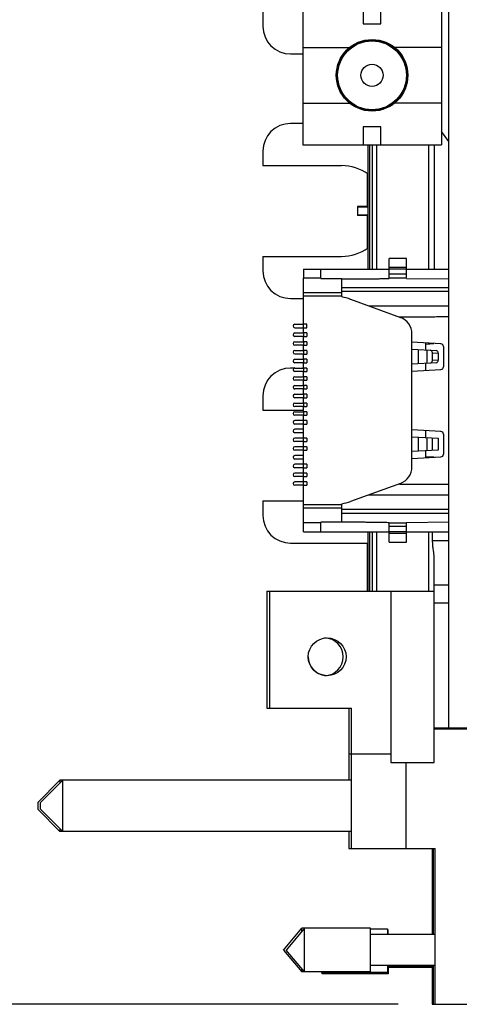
# Model space of a CAD drawing. Header units: inches. Extents: x 0 to 22, y 0 to 17.
# Tile 28 of 59: x 11.1 to 11.9, y 10.5 to 12.2. Entities that reach past the tile are written whole.
import ezdxf

# ---------------------------------------------------------------- set-up
doc = ezdxf.new("R2010")
doc.units = ezdxf.units.IN
doc.header["$LTSCALE"] = 1.21
doc.header["$MEASUREMENT"] = 0
doc.layers.get('0').update_dxf_attribs({"linetype": 'CONTINUOUS'})
doc.layers.add('DIMENSIONS', color=7, linetype='CONTINUOUS')
doc.styles.get("Standard").update_dxf_attribs({"font": 'txt', "width": 0.8})
doc.dimstyles.new('DIMSTYLE_3', dxfattribs={"dimtxt": 0.125, "dimasz": 0.18, "dimexe": 0.125, "dimexo": 0.0625, "dimgap": 0.0625, "dimtad": 0, "dimtih": 1, "dimtoh": 1, "dimlfac": 1.333333, "dimzin": 4, "dimdsep": 46, "dimtxsty": 'STANDARD', "dimblk": '_FILLED', "dimblk1": '_FILLED', "dimblk2": '_FILLED', "dimcen": 0.09, "dimadec": 0, "dimazin": 0, "dimtp": 0.001, "dimtm": 0.001, "dimtfac": 1, "dimtofl": 0, "dimtmove": 0, "dimatfit": 3, "dimldrblk": '_FILLED', "dimfxl": 1, "dimtolj": 1, "dimtzin": 4, "dimarcsym": 0})

# ---------------------------------------------------------------- blocks, each defined once
blk = doc.blocks.new('_FILLED')
at = {"color": 0, "linetype": 'BYBLOCK'}
blk.add_solid([(0, 0), (-1, 0.1736), (-1, -0.1736)], dxfattribs=at)
blk = doc.blocks.new('*D44')
at = {"layer": 'DIMENSIONS', "color": 2, "linetype": 'CONTINUOUS'}
for p, q in [((11.7739, 14.2971), (10.4786, 14.2971)), ((10.6036, 14.2971), (10.6036, 12.5228)), ((10.6036, 10.4985), (10.6036, 12.2728)), ((11.7717, 10.4985), (10.4786, 10.4985))]:
    blk.add_line(p, q, dxfattribs=at)
at = {"layer": 'DIMENSIONS', "color": 2, "linetype": 'CONTINUOUS', "xscale": 0.18, "yscale": 0.18, "zscale": 0.18}
for p, rotation in [((10.6036, 14.2971), 90), ((10.6036, 10.4985), 270)]:
    blk.add_blockref('_FILLED', p, dxfattribs=dict(at, rotation=rotation))
at = {"layer": 'DIMENSIONS', "color": 2, "linetype": 'CONTINUOUS', "insert": (10.6036, 12.4603), "char_height": 0.125, "width": 1.225, "attachment_point": 2, "line_spacing_factor": 0.9}
blk.add_mtext('5.06{\\Ftxt.shx;\\W1.000000;\\H0.125000; }[128.6]', dxfattribs=at)

msp = doc.modelspace()

# ---------------------------------------------------------------- linework, layer by layer
at = {"color": 7, "linetype": 'CONTINUOUS'}
for p, q in [((11.8574, 10.9649), (11.8574, 13.7999)), ((11.5433, 12.1723), (11.5433, 12.148)), ((11.6107, 12.1821), (11.6107, 11.9481)), ((11.7127, 12.1821), (11.7127, 12.1521)), ((11.7427, 12.1521), (11.7427, 12.1821)), ((11.8447, 12.1821), (11.8447, 11.9481)), ((11.7127, 12.1521), (11.7427, 12.1521)), ((11.6107, 12.112), (11.6896, 12.112)), ((11.8447, 12.112), (11.7657, 12.112)), ((11.5902, 12.1011), (11.6107, 12.1011)), ((11.6107, 12.0183), (11.6896, 12.0183)), ((11.8447, 12.0183), (11.7657, 12.0183)), ((11.6107, 11.9839), (11.5902, 11.9839)), ((11.7127, 11.9781), (11.7127, 11.9481)), ((11.7427, 11.9781), (11.7127, 11.9781)), ((11.7427, 11.9481), (11.7427, 11.9781)), ((11.8574, 11.9532), (11.8447, 11.9706)), ((11.6107, 11.9481), (11.8447, 11.9481)), ((11.7209, 11.7383), (11.7209, 11.9481)), ((11.7277, 11.9481), (11.7277, 11.7383)), ((11.8327, 11.9481), (11.8327, 11.7383)), ((11.5433, 11.937), (11.5433, 11.9128)), ((11.5433, 11.9128), (11.6762, 11.9128)), ((11.7198, 11.8438), (11.7198, 11.8987)), ((11.7198, 11.7738), (11.7198, 11.8288)), ((11.5433, 11.7598), (11.5433, 11.7355)), ((11.5433, 11.7598), (11.6762, 11.7598)), ((11.7861, 11.7561), (11.7566, 11.7561)), ((11.7566, 11.7235), (11.7566, 11.7561)), ((11.7861, 11.7235), (11.7861, 11.7561)), ((11.7566, 11.7413), (11.7861, 11.7413)), ((11.6119, 11.7383), (11.7566, 11.7383)), ((11.6119, 11.7383), (11.6119, 11.7236)), ((11.6119, 11.7236), (11.6414, 11.7236)), ((11.6119, 11.6453), (11.6119, 11.7228)), ((11.6414, 11.7236), (11.6414, 11.7383)), ((11.7566, 11.7236), (11.7861, 11.7236)), ((11.7861, 11.7383), (11.8574, 11.7383)), ((11.6769, 11.7219), (11.6414, 11.7221)), ((11.6769, 11.6926), (11.6769, 11.7221)), ((11.6769, 11.6984), (11.6119, 11.6984)), ((11.6769, 11.6926), (11.6119, 11.6926)), ((11.5902, 11.6886), (11.6119, 11.6886)), ((11.6915, 11.6873), (11.7755, 11.6568)), ((11.5972, 11.6453), (11.6119, 11.6453)), ((11.6176, 11.6453), (11.6119, 11.6453)), ((11.6176, 11.6394), (11.6176, 11.6453)), ((11.5972, 11.6394), (11.6119, 11.6394)), ((11.5972, 11.6306), (11.6119, 11.6306)), ((11.6119, 11.6247), (11.5972, 11.6247)), ((11.6119, 11.6306), (11.6119, 11.6394)), ((11.6119, 11.6394), (11.6176, 11.6394)), ((11.6176, 11.6306), (11.6119, 11.6306)), ((11.6119, 11.6158), (11.6119, 11.6247)), ((11.6119, 11.6247), (11.6176, 11.6247)), ((11.6176, 11.6306), (11.6176, 11.6247)), ((11.795, 11.4047), (11.795, 11.629)), ((11.5972, 11.6158), (11.6119, 11.6158)), ((11.6119, 11.6099), (11.5972, 11.6099)), ((11.6176, 11.6158), (11.6119, 11.6158)), ((11.6119, 11.601), (11.6119, 11.6099)), ((11.6119, 11.6099), (11.6176, 11.6099)), ((11.6176, 11.6158), (11.6176, 11.6099)), ((11.844, 11.6122), (11.795, 11.6148)), ((11.8186, 11.6019), (11.8186, 11.6135)), ((11.8186, 11.6118), (11.8321, 11.6128)), ((11.83, 11.6127), (11.83, 11.6129)), ((11.8481, 11.6078), (11.8481, 11.5736)), ((11.5972, 11.601), (11.6119, 11.601)), ((11.6119, 11.5951), (11.5972, 11.5951)), ((11.6176, 11.601), (11.6119, 11.601)), ((11.6119, 11.5863), (11.6119, 11.5951)), ((11.6119, 11.5951), (11.6176, 11.5951)), ((11.6176, 11.601), (11.6176, 11.5951)), ((11.795, 11.6031), (11.8362, 11.6009)), ((11.8297, 11.5844), (11.8297, 11.597)), ((11.8394, 11.5965), (11.8394, 11.5849)), ((11.5972, 11.5863), (11.6119, 11.5863)), ((11.6119, 11.5804), (11.5972, 11.5804)), ((11.6176, 11.5863), (11.6119, 11.5863)), ((11.6119, 11.5715), (11.6119, 11.5804)), ((11.6119, 11.5804), (11.6176, 11.5804)), ((11.6176, 11.5863), (11.6176, 11.5804)), ((11.795, 11.5783), (11.8362, 11.5805)), ((11.8186, 11.5678), (11.8186, 11.5795)), ((11.5964, 11.5714), (11.5902, 11.5714)), ((11.5972, 11.5715), (11.6119, 11.5715)), ((11.6119, 11.5656), (11.5972, 11.5656)), ((11.5972, 11.5567), (11.6119, 11.5567)), ((11.6176, 11.5715), (11.6119, 11.5715)), ((11.6119, 11.5567), (11.6119, 11.5656)), ((11.6119, 11.5656), (11.6176, 11.5656)), ((11.6176, 11.5567), (11.6119, 11.5567)), ((11.6176, 11.5715), (11.6176, 11.5656)), ((11.6176, 11.5567), (11.6176, 11.5508)), ((11.795, 11.5664), (11.844, 11.5692)), ((11.6119, 11.5508), (11.5972, 11.5508)), ((11.5972, 11.542), (11.6119, 11.542)), ((11.6119, 11.542), (11.6119, 11.5508)), ((11.6119, 11.5508), (11.6176, 11.5508)), ((11.6176, 11.542), (11.6119, 11.542)), ((11.6176, 11.542), (11.6176, 11.5361)), ((11.5433, 11.5245), (11.5433, 11.5003)), ((11.6119, 11.5361), (11.5972, 11.5361)), ((11.5972, 11.5272), (11.6119, 11.5272)), ((11.6119, 11.5272), (11.6119, 11.5361)), ((11.6119, 11.5361), (11.6176, 11.5361)), ((11.6176, 11.5272), (11.6119, 11.5272)), ((11.6176, 11.5272), (11.6176, 11.5213)), ((11.6119, 11.5213), (11.5972, 11.5213)), ((11.5972, 11.5124), (11.6119, 11.5124)), ((11.6119, 11.5124), (11.6119, 11.5213)), ((11.6119, 11.5213), (11.6176, 11.5213)), ((11.6176, 11.5124), (11.6119, 11.5124)), ((11.6176, 11.5124), (11.6176, 11.5065)), ((11.5433, 11.5003), (11.6119, 11.5003)), ((11.6119, 11.5065), (11.5972, 11.5065)), ((11.5972, 11.4977), (11.6119, 11.4977)), ((11.6119, 11.4918), (11.5972, 11.4918)), ((11.6119, 11.4977), (11.6119, 11.5065)), ((11.6119, 11.5065), (11.6176, 11.5065)), ((11.6176, 11.4977), (11.6119, 11.4977)), ((11.6119, 11.4829), (11.6119, 11.4918)), ((11.6119, 11.4918), (11.6176, 11.4918)), ((11.6176, 11.4977), (11.6176, 11.4918)), ((11.6119, 11.4829), (11.5972, 11.4829)), ((11.6119, 11.477), (11.5972, 11.477)), ((11.6176, 11.4829), (11.6119, 11.4829)), ((11.6119, 11.4682), (11.6119, 11.477)), ((11.6119, 11.477), (11.6176, 11.477)), ((11.6176, 11.4829), (11.6176, 11.477)), ((11.6119, 11.4682), (11.5972, 11.4682)), ((11.6119, 11.4623), (11.5972, 11.4623)), ((11.6119, 11.4534), (11.6119, 11.4623)), ((11.844, 11.4645), (11.795, 11.4673)), ((11.8186, 11.4542), (11.8186, 11.466)), ((11.8481, 11.4601), (11.8481, 11.426)), ((11.6119, 11.4534), (11.5972, 11.4534)), ((11.6119, 11.4475), (11.5972, 11.4475)), ((11.6176, 11.4534), (11.6119, 11.4534)), ((11.6119, 11.4386), (11.6119, 11.4475)), ((11.6119, 11.4475), (11.6176, 11.4475)), ((11.6176, 11.4534), (11.6176, 11.4475)), ((11.795, 11.4555), (11.8394, 11.453)), ((11.8297, 11.4326), (11.8297, 11.4535)), ((11.8394, 11.453), (11.8394, 11.4331)), ((11.6119, 11.4386), (11.5972, 11.4386)), ((11.6119, 11.4327), (11.5972, 11.4327)), ((11.6119, 11.4239), (11.5972, 11.4239)), ((11.6176, 11.4386), (11.6119, 11.4386)), ((11.6119, 11.4239), (11.6119, 11.4327)), ((11.6119, 11.4327), (11.6176, 11.4327)), ((11.6176, 11.4386), (11.6176, 11.4327)), ((11.8394, 11.4331), (11.795, 11.4306)), ((11.8186, 11.4201), (11.8186, 11.432)), ((11.6119, 11.418), (11.5972, 11.418)), ((11.6119, 11.4091), (11.5972, 11.4091)), ((11.6119, 11.4091), (11.6119, 11.418)), ((11.6176, 11.4091), (11.6119, 11.4091)), ((11.6176, 11.4091), (11.6176, 11.4032)), ((11.795, 11.4188), (11.844, 11.4216)), ((11.8324, 11.4209), (11.8186, 11.4219)), ((11.83, 11.4208), (11.83, 11.4211)), ((11.6119, 11.4032), (11.5972, 11.4032)), ((11.6119, 11.3943), (11.5972, 11.3943)), ((11.6119, 11.3943), (11.6119, 11.4032)), ((11.6119, 11.4032), (11.6176, 11.4032)), ((11.6176, 11.3943), (11.6119, 11.3943)), ((11.6176, 11.3943), (11.6176, 11.3884)), ((11.6119, 11.3884), (11.5972, 11.3884)), ((11.6119, 11.3796), (11.5972, 11.3796)), ((11.6119, 11.3796), (11.6119, 11.3884)), ((11.6119, 11.3884), (11.6176, 11.3884)), ((11.6176, 11.3796), (11.6119, 11.3796)), ((11.6176, 11.3796), (11.6176, 11.3737)), ((11.7755, 11.3769), (11.6915, 11.3465)), ((11.7738, 11.3758), (11.8574, 11.3755)), ((11.6119, 11.3737), (11.5972, 11.3737)), ((11.6119, 11.3109), (11.6119, 11.3737)), ((11.6119, 11.3737), (11.6176, 11.3737)), ((11.5433, 11.3473), (11.6119, 11.3473)), ((11.5433, 11.3473), (11.5433, 11.323)), ((11.6119, 11.3412), (11.6769, 11.3412)), ((11.6769, 11.3117), (11.6769, 11.3412)), ((11.6769, 11.3354), (11.6119, 11.3354)), ((11.6414, 11.3102), (11.6119, 11.3102)), ((11.6119, 11.2954), (11.6119, 11.3102)), ((11.6769, 11.3117), (11.6414, 11.3117)), ((11.6414, 11.2954), (11.6414, 11.3102)), ((11.7566, 11.3102), (11.7861, 11.3102)), ((11.7566, 11.2777), (11.7566, 11.3102)), ((11.7861, 11.2777), (11.7861, 11.3102)), ((11.6119, 11.2954), (11.7566, 11.2954)), ((11.7209, 11.1952), (11.7209, 11.2954)), ((11.7277, 11.2954), (11.7277, 11.1952)), ((11.7861, 11.2925), (11.7566, 11.2925)), ((11.7861, 11.2954), (11.8574, 11.2954)), ((11.83, 11.2798), (11.83, 11.2954)), ((11.5902, 11.2761), (11.7209, 11.2761)), ((11.7198, 11.1952), (11.7198, 11.2761)), ((11.7566, 11.2777), (11.7861, 11.2777)), ((11.8327, 10.9065), (11.8327, 11.2497)), ((11.5503, 11.1952), (11.8327, 11.1952)), ((11.5503, 11.1952), (11.5503, 10.998)), ((11.5552, 10.998), (11.5552, 11.1952)), ((11.7592, 11.1952), (11.7592, 10.9065)), ((11.8327, 11.2057), (11.8574, 11.2057)), ((11.5503, 10.998), (11.6932, 10.998)), ((11.6883, 10.998), (11.6883, 10.8763)), ((11.6932, 10.761), (11.6932, 10.998)), ((11.8327, 10.9649), (11.9077, 10.9649)), ((11.9114, 10.9627), (11.8327, 10.9627)), ((11.6883, 10.9209), (11.7592, 10.9209)), ((11.7592, 10.9065), (11.8327, 10.9065)), ((11.7847, 10.9065), (11.7847, 10.761)), ((11.1633, 10.8388), (11.2008, 10.8763)), ((11.1682, 10.8388), (11.2057, 10.8763)), ((11.6932, 10.8763), (11.2008, 10.8763)), ((11.2008, 10.8763), (11.2008, 10.8714)), ((11.2057, 10.7901), (11.2057, 10.8763)), ((11.1633, 10.8388), (11.1633, 10.8276)), ((11.1633, 10.8276), (11.2008, 10.7901)), ((11.1682, 10.8276), (11.1682, 10.8388)), ((11.1682, 10.8276), (11.2057, 10.7901)), ((11.2008, 10.7949), (11.2008, 10.7901)), ((11.6932, 10.7901), (11.2008, 10.7901)), ((11.6883, 10.7901), (11.6883, 10.761)), ((11.6883, 10.761), (11.8342, 10.761)), ((11.8293, 10.761), (11.8293, 10.6162)), ((11.8315, 10.6162), (11.8315, 10.761)), ((11.8342, 10.4985), (11.8342, 10.761)), ((11.578, 10.59), (11.609, 10.6269)), ((11.6138, 10.6269), (11.5829, 10.59)), ((11.7249, 10.6269), (11.609, 10.6269)), ((11.609, 10.6211), (11.609, 10.6269)), ((11.6138, 10.553), (11.6138, 10.6269)), ((11.7249, 10.627), (11.72, 10.627)), ((11.7249, 10.553), (11.7249, 10.627)), ((11.7249, 10.626), (11.7538, 10.626)), ((11.8342, 10.6162), (11.7249, 10.6162)), ((11.7538, 10.626), (11.7538, 10.6162)), ((11.7549, 10.6238), (11.7538, 10.6238)), ((11.7549, 10.6162), (11.7549, 10.6238)), ((11.578, 10.59), (11.609, 10.553)), ((11.6138, 10.553), (11.5829, 10.59)), ((11.8342, 10.5637), (11.7249, 10.5637)), ((11.7538, 10.5637), (11.7538, 10.5521)), ((11.7538, 10.5628), (11.8315, 10.5628)), ((11.7549, 10.5628), (11.7549, 10.55)), ((11.8293, 10.5606), (11.7549, 10.5606)), ((11.8293, 10.5628), (11.8293, 10.4985)), ((11.8315, 10.4985), (11.8315, 10.5637)), ((11.609, 10.553), (11.609, 10.5589)), ((11.7249, 10.553), (11.609, 10.553)), ((11.6438, 10.55), (11.6423, 10.5518)), ((11.6427, 10.5521), (11.6427, 10.553)), ((11.7538, 10.5521), (11.6427, 10.5521)), ((11.6438, 10.5521), (11.6438, 10.55)), ((11.7549, 10.55), (11.6438, 10.55)), ((11.8293, 10.4985), (11.9077, 10.4985))]:
    msp.add_line(p, q, dxfattribs=at)
at = {"color": 9, "linetype": 'CONTINUOUS'}
for p, q in [((11.7238, 11.7383), (11.7238, 11.9481)), ((11.7352, 11.9481), (11.7352, 11.7383)), ((11.8237, 11.7383), (11.8237, 11.9481)), ((11.7861, 11.7383), (11.7566, 11.7383)), ((11.7861, 11.7295), (11.7566, 11.7295)), ((11.7861, 11.7226), (11.8574, 11.7217)), ((11.6769, 11.7071), (11.8574, 11.7071)), ((11.8574, 11.7004), (11.6769, 11.7004)), ((11.8574, 11.676), (11.7225, 11.676)), ((11.6119, 11.6394), (11.6119, 11.6453)), ((11.6119, 11.6306), (11.6119, 11.6247)), ((11.6119, 11.6158), (11.6119, 11.6099)), ((11.8237, 11.6122), (11.8237, 11.6133)), ((11.6119, 11.601), (11.6119, 11.5951)), ((11.8061, 11.5789), (11.8061, 11.6025)), ((11.8206, 11.5796), (11.8206, 11.6018)), ((11.8297, 11.597), (11.8394, 11.5965)), ((11.6119, 11.5863), (11.6119, 11.5804)), ((11.8394, 11.5849), (11.8297, 11.5844)), ((11.6119, 11.5715), (11.6119, 11.5656)), ((11.6119, 11.5567), (11.6119, 11.5508)), ((11.6119, 11.542), (11.6119, 11.5361)), ((11.6119, 11.5272), (11.6119, 11.5213)), ((11.6119, 11.5124), (11.6119, 11.5065)), ((11.6119, 11.4977), (11.6119, 11.4918)), ((11.6119, 11.477), (11.6119, 11.4829)), ((11.6119, 11.4623), (11.6119, 11.4682)), ((11.6119, 11.4475), (11.6119, 11.4534)), ((11.8061, 11.4312), (11.8061, 11.4549)), ((11.8206, 11.4321), (11.8206, 11.454)), ((11.6119, 11.4327), (11.6119, 11.4386)), ((11.6119, 11.418), (11.6119, 11.4239)), ((11.6119, 11.4032), (11.6119, 11.4091)), ((11.8237, 11.4204), (11.8237, 11.4216)), ((11.6119, 11.3884), (11.6119, 11.3943)), ((11.6119, 11.3737), (11.6119, 11.3796)), ((11.7225, 11.3577), (11.8574, 11.3577)), ((11.6769, 11.3334), (11.8574, 11.3334)), ((11.6769, 11.3267), (11.8574, 11.3267)), ((11.7861, 11.3111), (11.8574, 11.3121)), ((11.7238, 11.1952), (11.7238, 11.2954)), ((11.7352, 11.2954), (11.7352, 11.1952)), ((11.7861, 11.3043), (11.7566, 11.3043)), ((11.7861, 11.2954), (11.7566, 11.2954)), ((11.8237, 11.1952), (11.8237, 11.2954)), ((11.8574, 11.2798), (11.83, 11.2798)), ((11.8327, 11.1757), (11.8574, 11.1757))]:
    msp.add_line(p, q, dxfattribs=at)
at = {"color": 6, "linetype": 'CONTINUOUS'}
for p, q in [((11.7209, 11.8438), (11.7033, 11.8438)), ((11.7033, 11.8438), (11.7033, 11.8288)), ((11.7209, 11.8428), (11.7033, 11.8428)), ((11.7033, 11.8298), (11.7209, 11.8298)), ((11.7209, 11.8288), (11.7033, 11.8288))]:
    msp.add_line(p, q, dxfattribs=at)
at = {"color": 7, "linetype": 'CONTINUOUS'}
for centre, radius in [((11.7277, 12.0651), 0.0604), ((11.7277, 12.0651), 0.0581), ((11.7277, 12.0651), 0.0187), ((11.6519, 11.0845), 0.0319)]:
    msp.add_circle(centre, radius, dxfattribs=at)
at = {"color": 9, "linetype": 'CONTINUOUS'}
for radius in [0.0598, 0.0588]:
    msp.add_circle((11.7277, 12.0651), radius, dxfattribs=at)
at = {"color": 7, "linetype": 'CONTINUOUS'}
for centre, radius, start, end in [((11.5902, 12.148), 0.0469, 180, 270), ((11.5902, 11.937), 0.0469, 90, 180), ((11.6762, 11.8363), 0.0765, 54.1168, 90), ((11.6762, 11.8363), 0.0765, 270, 305.8832), ((11.5902, 11.7355), 0.0469, 180, 270), ((11.6613, 11.604), 0.0886, 70.0744, 79.9607), ((11.7655, 11.629), 0.0295, 0, 70.0744), ((11.5972, 11.6424), 0.00295, 90, 270), ((11.5972, 11.6276), 0.00295, 90, 270), ((11.5972, 11.6128), 0.00295, 90, 270), ((11.8437, 11.6078), 0.00443, 0, 86.7375), ((11.5972, 11.5981), 0.00295, 90, 270), ((11.5972, 11.5833), 0.00295, 90, 270), ((11.8437, 11.5736), 0.00443, 273.2625, 360), ((11.5902, 11.5245), 0.0469, 90, 180), ((11.5972, 11.5686), 0.00295, 90, 270), ((11.5972, 11.5538), 0.00295, 90, 270), ((11.5972, 11.539), 0.00295, 90, 270), ((11.5972, 11.5243), 0.00295, 90, 270), ((11.5972, 11.5095), 0.00295, 90, 270), ((11.5972, 11.4947), 0.00295, 90, 270), ((11.5972, 11.48), 0.00295, 90, 270), ((11.5972, 11.4652), 0.00295, 90, 270), ((11.8437, 11.4601), 0.00443, 0, 86.7375), ((11.5972, 11.4504), 0.00295, 90, 270), ((11.5972, 11.4357), 0.00295, 90, 270), ((11.5972, 11.4209), 0.00295, 90, 270), ((11.8437, 11.426), 0.00443, 273.2625, 360), ((11.5972, 11.4061), 0.00295, 90, 270), ((11.5972, 11.3914), 0.00295, 90, 270), ((11.7655, 11.4047), 0.0295, 289.9256, 360), ((11.5972, 11.3766), 0.00295, 90, 270), ((11.6613, 11.4298), 0.0886, 280.0393, 289.9256), ((11.5902, 11.323), 0.0469, 180, 270), ((11.647, 11.0845), 0.0319, 272.1455, 87.8684), ((11.6519, 11.0847), 0.0319, 180.2701, 264.3451)]:
    msp.add_arc(centre, radius, start, end, dxfattribs=at)
for centre, start_param, end_param in [((11.8263, 11.597), -1.570796, -0.040555), ((11.836, 11.5965), -1.570796, -0.040555), ((11.8263, 11.5844), -3.101037, -1.570796), ((11.836, 11.5849), -3.101037, -1.570796)]:
    msp.add_ellipse(centre, major_axis=(0, 0.00443), ratio=0.75424, start_param=start_param, end_param=end_param, dxfattribs=at)
for points, knots in [([(11.6769, 11.7217), (11.6785, 11.7217), (11.6819, 11.7217), (11.6868, 11.7218), (11.691, 11.7218), (11.6943, 11.7218), (11.6972, 11.7219), (11.7005, 11.7219), (11.7043, 11.7219), (11.708, 11.7219), (11.713, 11.7219), (11.718, 11.7219), (11.723, 11.722), (11.7267, 11.722), (11.7304, 11.722), (11.7342, 11.7221), (11.7379, 11.7221), (11.7429, 11.7222), (11.7491, 11.7224), (11.7541, 11.7225), (11.7566, 11.7226)], [0, 0, 0, 0, 0.0625, 0.125, 0.1875, 0.21875, 0.25, 0.296875, 0.34375, 0.390626, 0.437502, 0.531253, 0.578128, 0.625002, 0.671877, 0.718751, 0.765626, 0.812501, 0.906252, 1, 1, 1, 1]), ([(11.7738, 11.658), (11.7773, 11.6579), (11.7825, 11.6579), (11.7895, 11.6579), (11.7947, 11.6579), (11.8, 11.6579), (11.8052, 11.6579), (11.8104, 11.658), (11.8174, 11.658), (11.8261, 11.658), (11.8365, 11.6581), (11.8452, 11.6581), (11.8522, 11.6582), (11.8557, 11.6582), (11.8574, 11.6582)], [0, 0, 0, 0, 0.125, 0.1875, 0.25, 0.3125, 0.375, 0.4375, 0.5, 0.625, 0.75, 0.875, 0.9375, 1, 1, 1, 1]), ([(11.6769, 11.3121), (11.6785, 11.3121), (11.6819, 11.312), (11.6868, 11.312), (11.691, 11.312), (11.6943, 11.3119), (11.6972, 11.3119), (11.7005, 11.3119), (11.7043, 11.3119), (11.708, 11.3119), (11.713, 11.3118), (11.718, 11.3118), (11.723, 11.3118), (11.7267, 11.3118), (11.7304, 11.3117), (11.7342, 11.3117), (11.7379, 11.3116), (11.7429, 11.3115), (11.7491, 11.3114), (11.7541, 11.3112), (11.7566, 11.3111)], [0, 0, 0, 0, 0.0625, 0.125, 0.1875, 0.21875, 0.25, 0.296875, 0.34375, 0.390626, 0.437502, 0.531253, 0.578128, 0.625002, 0.671877, 0.718751, 0.765626, 0.812501, 0.906252, 1, 1, 1, 1]), ([(11.8327, 11.2497), (11.8327, 11.2503), (11.8326, 11.2515), (11.8325, 11.2533), (11.8324, 11.2551), (11.8322, 11.257), (11.832, 11.2588), (11.8317, 11.2613), (11.8313, 11.2644), (11.8308, 11.2682), (11.8304, 11.2714), (11.8302, 11.2739), (11.8301, 11.2759), (11.83, 11.2778), (11.83, 11.2791), (11.83, 11.2798)], [0, 0, 0, 0, 0.059139, 0.118935, 0.179342, 0.240316, 0.301813, 0.363785, 0.488973, 0.615526, 0.743104, 0.807175, 0.871377, 0.935669, 1, 1, 1, 1])]:
    msp.add_open_spline(points, degree=3, knots=knots, dxfattribs=at)

# ---------------------------------------------------------------- dimensions: what is measured, and where the dimension line sits
at = {"layer": 'DIMENSIONS', "color": 2, "linetype": 'CONTINUOUS'}
dim = msp.add_linear_dim(base=(10.6036, 10.4985), p1=(11.8364, 14.2971), p2=(11.8342, 10.4985), angle=270, dimstyle='DIMSTYLE_3', dxfattribs=at)
dim.commit()
dim.dimension.update_dxf_attribs({"geometry": '*D44', "text_midpoint": (10.6036, 12.3978), "dimtype": 160})

doc.saveas('drawing.dxf')
